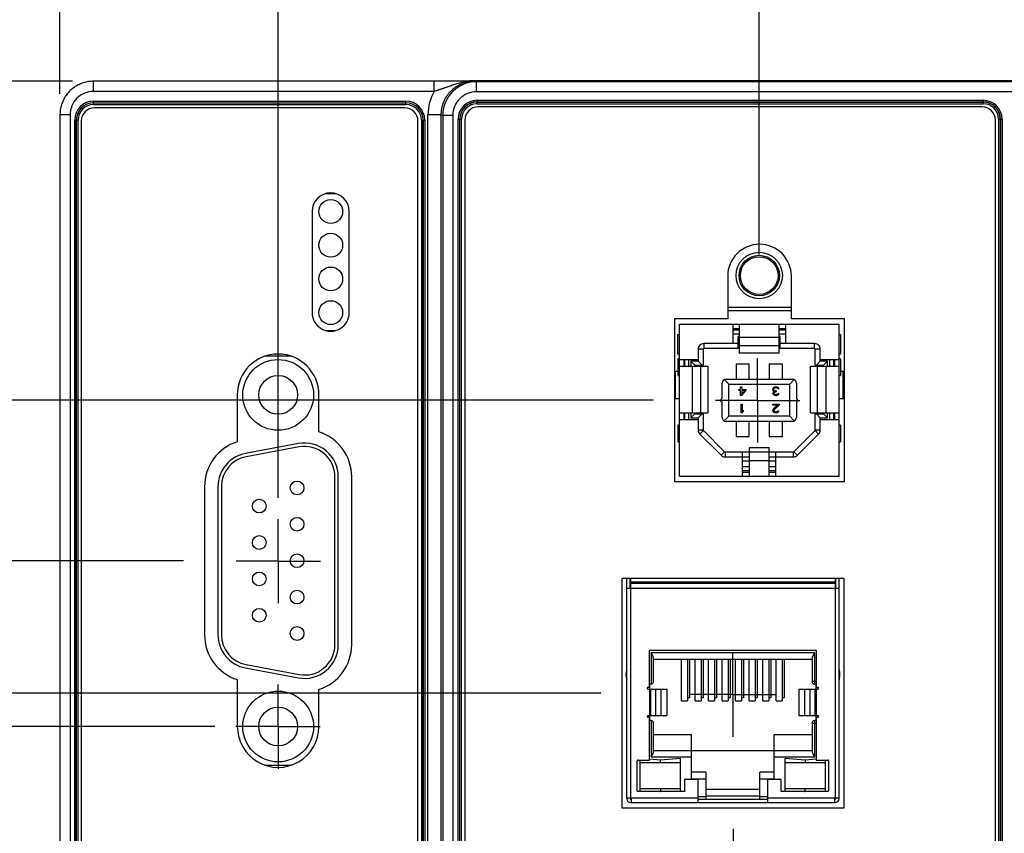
# Model space of a CAD drawing. Header units: inches. Extents: x 0 to 34, y 0 to 22.
# Tile 22 of 124: x 6.2 to 9.2, y 15.1 to 17.5. Entities that reach past the tile are written whole.
import ezdxf

# ---------------------------------------------------------------- set-up
doc = ezdxf.new("R2010")
doc.units = ezdxf.units.IN
doc.header["$LTSCALE"] = 1.87
doc.header["$MEASUREMENT"] = 0
doc.linetypes.add('CENTER', pattern=[0.6, 0.375, -0.075, 0.075, -0.075])
doc.layers.get('0').update_dxf_attribs({"linetype": 'CONTINUOUS'})
doc.layers.add('02___PRT_ALL_AXES', color=7, linetype='CONTINUOUS')
doc.layers.add('DIMENSIONS', color=7, linetype='CONTINUOUS')
doc.styles.get("Standard").update_dxf_attribs({"font": 'txt', "width": 0.8})
doc.dimstyles.new('DIMSTYLE_1', dxfattribs={"dimtxt": 0.125, "dimasz": 0.18, "dimexe": 0.125, "dimexo": 0.0625, "dimgap": 0.09, "dimtad": 0, "dimtih": 1, "dimtoh": 1, "dimzin": 4, "dimdsep": 46, "dimtxsty": 'STANDARD', "dimblk": '_FILLED', "dimblk1": '_FILLED', "dimblk2": '_FILLED', "dimcen": 0.09, "dimadec": 0, "dimazin": 0, "dimtp": 0.01, "dimtm": 0.01, "dimtfac": 1, "dimtofl": 0, "dimtmove": 0, "dimatfit": 3, "dimldrblk": '_FILLED', "dimfxl": 1, "dimtolj": 1, "dimtzin": 4, "dimarcsym": 0})

# ---------------------------------------------------------------- blocks, each defined once
blk = doc.blocks.new('*D15')
at = {"layer": 'DIMENSIONS', "color": 2, "linetype": 'CONTINUOUS'}
blk.add_line((6.7275, 15.9381), (5.6732, 15.9381), dxfattribs=at)
at = {"layer": 'DIMENSIONS', "color": 2, "linetype": 'CONTINUOUS', "insert": (5.6107, 16.0006), "char_height": 0.125, "width": 1.125, "attachment_point": 3, "rotation": 0, "line_spacing_factor": 0.9}
blk.add_mtext('1.42{\\Ftxt.shx;\\W1.000000;\\H0.125000; }[36.1]', dxfattribs=at)
blk = doc.blocks.new('_FILLED')
at = {"color": 0, "linetype": 'BYBLOCK'}
blk.add_solid([(0, 0), (-1, 0.174), (-1, -0.174)], dxfattribs=at)
blk = doc.blocks.new('*D16')
at = {"layer": 'DIMENSIONS', "color": 2, "linetype": 'CONTINUOUS'}
blk.add_line((6.3982, 17.3607), (5.6732, 17.3607), dxfattribs=at)
at = {"layer": 'DIMENSIONS', "color": 2, "linetype": 'CONTINUOUS', "insert": (5.6107, 17.4232), "char_height": 0.125, "width": 0.725, "attachment_point": 3, "rotation": 0, "line_spacing_factor": 0.9}
blk.add_mtext('.00{\\Ftxt.shx;\\W1.000000;\\H0.125000; }[0]', dxfattribs=at)
blk = doc.blocks.new('*D17')
at = {"layer": 'DIMENSIONS', "color": 2, "linetype": 'CONTINUOUS'}
for p, q in [((5.9222, 14.9144), (5.6732, 14.9144)), ((6.0358, 14.7221), (5.9222, 14.9144)), ((6.7187, 14.7221), (6.0358, 14.7221))]:
    blk.add_line(p, q, dxfattribs=at)
at = {"layer": 'DIMENSIONS', "color": 2, "linetype": 'CONTINUOUS', "insert": (5.6107, 14.9769), "char_height": 0.125, "width": 0.925, "attachment_point": 3, "rotation": 0, "line_spacing_factor": 0.9}
blk.add_mtext('2.64{\\Ftxt.shx;\\W1.000000;\\H0.125000; }[67]', dxfattribs=at)
blk = doc.blocks.new('*D18')
at = {"layer": 'DIMENSIONS', "color": 2, "linetype": 'CONTINUOUS'}
for p, q in [((6.0701, 14.3351), (5.9587, 14.1443)), ((7.1103, 14.3351), (6.0701, 14.3351)), ((5.9587, 14.1443), (5.6732, 14.1443))]:
    blk.add_line(p, q, dxfattribs=at)
at = {"layer": 'DIMENSIONS', "color": 2, "linetype": 'CONTINUOUS', "insert": (5.6107, 14.2068), "char_height": 0.125, "width": 1.125, "attachment_point": 3, "rotation": 0, "line_spacing_factor": 0.9}
blk.add_mtext('3.03{\\Ftxt.shx;\\W1.000000;\\H0.125000; }[76.9]', dxfattribs=at)
blk = doc.blocks.new('*D19')
at = {"layer": 'DIMENSIONS', "color": 2, "linetype": 'CONTINUOUS'}
blk.add_line((7.6686, 14.6646), (5.6732, 14.6646), dxfattribs=at)
at = {"layer": 'DIMENSIONS', "color": 2, "linetype": 'CONTINUOUS', "insert": (5.6107, 14.7271), "char_height": 0.125, "width": 1.125, "attachment_point": 3, "rotation": 0, "line_spacing_factor": 0.9}
blk.add_mtext('2.70{\\Ftxt.shx;\\W1.000000;\\H0.125000; }[68.5]', dxfattribs=at)
blk = doc.blocks.new('*D20')
at = {"layer": 'DIMENSIONS', "color": 2, "linetype": 'CONTINUOUS'}
for p, q in [((6.0245, 14.5813), (5.9364, 14.3828)), ((7.9652, 14.5813), (6.0245, 14.5813)), ((5.9364, 14.3828), (5.6732, 14.3828))]:
    blk.add_line(p, q, dxfattribs=at)
at = {"layer": 'DIMENSIONS', "color": 2, "linetype": 'CONTINUOUS', "insert": (5.6107, 14.4453), "char_height": 0.125, "width": 1.125, "attachment_point": 3, "rotation": 0, "line_spacing_factor": 0.9}
blk.add_mtext('2.78{\\Ftxt.shx;\\W1.000000;\\H0.125000; }[70.6]', dxfattribs=at)
blk = doc.blocks.new('*D21')
at = {"layer": 'DIMENSIONS', "color": 2, "linetype": 'CONTINUOUS'}
blk.add_line((7.9654, 15.5453), (5.6732, 15.5453), dxfattribs=at)
at = {"layer": 'DIMENSIONS', "color": 2, "linetype": 'CONTINUOUS', "insert": (5.6107, 15.6078), "char_height": 0.125, "width": 1.125, "attachment_point": 3, "rotation": 0, "line_spacing_factor": 0.9}
blk.add_mtext('1.82{\\Ftxt.shx;\\W1.000000;\\H0.125000; }[46.1]', dxfattribs=at)
blk = doc.blocks.new('*D22')
at = {"layer": 'DIMENSIONS', "color": 2, "linetype": 'CONTINUOUS'}
blk.add_line((8.1216, 16.4142), (5.6732, 16.4142), dxfattribs=at)
at = {"layer": 'DIMENSIONS', "color": 2, "linetype": 'CONTINUOUS', "insert": (5.6107, 16.4767), "char_height": 0.125, "width": 0.825, "attachment_point": 3, "rotation": 0, "line_spacing_factor": 0.9}
blk.add_mtext('.95{\\Ftxt.shx;\\W1.000000;\\H0.125000; }[24]', dxfattribs=at)
blk = doc.blocks.new('*D23')
at = {"layer": 'DIMENSIONS', "color": 2, "linetype": 'CONTINUOUS'}
blk.add_line((6.3982, 13.8936), (5.6732, 13.8936), dxfattribs=at)
at = {"layer": 'DIMENSIONS', "color": 2, "linetype": 'CONTINUOUS', "insert": (5.6107, 13.9561), "char_height": 0.125, "width": 1.125, "attachment_point": 3, "rotation": 0, "line_spacing_factor": 0.9}
blk.add_mtext('3.47{\\Ftxt.shx;\\W1.000000;\\H0.125000; }[88.1]', dxfattribs=at)
blk = doc.blocks.new('*D25')
at = {"layer": 'DIMENSIONS', "color": 2, "linetype": 'CONTINUOUS'}
blk.add_line((6.3607, 17.3232), (6.3607, 18.0491), dxfattribs=at)
at = {"layer": 'DIMENSIONS', "color": 2, "linetype": 'CONTINUOUS', "insert": (6.2982, 18.1116), "char_height": 0.125, "width": 0.725, "attachment_point": 1, "rotation": 90, "line_spacing_factor": 0.9}
blk.add_mtext('.00{\\Ftxt.shx;\\W1.000000;\\H0.125000; }[0]', dxfattribs=at)
blk = doc.blocks.new('*D26')
at = {"layer": 'DIMENSIONS', "color": 2, "linetype": 'CONTINUOUS'}
blk.add_line((8.4357, 16.8467), (8.4357, 18.0491), dxfattribs=at)
at = {"layer": 'DIMENSIONS', "color": 2, "linetype": 'CONTINUOUS', "insert": (8.3732, 18.1116), "char_height": 0.125, "width": 1.125, "attachment_point": 1, "rotation": 90, "line_spacing_factor": 0.9}
blk.add_mtext('2.08{\\Ftxt.shx;\\W1.000000;\\H0.125000; }[52.7]', dxfattribs=at)
blk = doc.blocks.new('*D27')
at = {"layer": 'DIMENSIONS', "color": 2, "linetype": 'CONTINUOUS'}
blk.add_line((10.3088, 15.5751), (10.3088, 18.0491), dxfattribs=at)
at = {"layer": 'DIMENSIONS', "color": 2, "linetype": 'CONTINUOUS', "insert": (10.2463, 18.1116), "char_height": 0.125, "width": 1.225, "attachment_point": 1, "rotation": 90, "line_spacing_factor": 0.9}
blk.add_mtext('3.95{\\Ftxt.shx;\\W1.000000;\\H0.125000; }[100.3]', dxfattribs=at)
blk = doc.blocks.new('*D28')
at = {"layer": 'DIMENSIONS', "color": 2, "linetype": 'CONTINUOUS'}
blk.add_line((12.1688, 15.5751), (12.1688, 18.0491), dxfattribs=at)
at = {"layer": 'DIMENSIONS', "color": 2, "linetype": 'CONTINUOUS', "insert": (12.1063, 18.1116), "char_height": 0.125, "width": 1.225, "attachment_point": 1, "rotation": 90, "line_spacing_factor": 0.9}
blk.add_mtext('5.81{\\Ftxt.shx;\\W1.000000;\\H0.125000; }[147.5]', dxfattribs=at)
blk = doc.blocks.new('*D29')
at = {"layer": 'DIMENSIONS', "color": 2, "linetype": 'CONTINUOUS'}
blk.add_line((15.8888, 15.5751), (15.8888, 18.0491), dxfattribs=at)
at = {"layer": 'DIMENSIONS', "color": 2, "linetype": 'CONTINUOUS', "insert": (15.8263, 18.1116), "char_height": 0.125, "width": 1.025, "attachment_point": 1, "rotation": 90, "line_spacing_factor": 0.9}
blk.add_mtext('9.53{\\Ftxt.shx;\\W1.000000;\\H0.125000; }[242]', dxfattribs=at)
blk = doc.blocks.new('*D33')
at = {"layer": 'DIMENSIONS', "color": 2, "linetype": 'CONTINUOUS'}
blk.add_line((8.3579, 15.1428), (8.3579, 13.2051), dxfattribs=at)
at = {"layer": 'DIMENSIONS', "color": 2, "linetype": 'CONTINUOUS', "insert": (8.2954, 13.1426), "char_height": 0.125, "width": 1.125, "attachment_point": 3, "rotation": 90, "line_spacing_factor": 0.9}
blk.add_mtext('2.00{\\Ftxt.shx;\\W1.000000;\\H0.125000; }[50.7]', dxfattribs=at)
blk = doc.blocks.new('*D34')
at = {"layer": 'DIMENSIONS', "color": 2, "linetype": 'CONTINUOUS'}
blk.add_line((7.0087, 16.1242), (7.0087, 18.0491), dxfattribs=at)
at = {"layer": 'DIMENSIONS', "color": 2, "linetype": 'CONTINUOUS', "insert": (6.9462, 18.1116), "char_height": 0.125, "width": 1.025, "attachment_point": 1, "rotation": 90, "line_spacing_factor": 0.9}
blk.add_mtext('.65{\\Ftxt.shx;\\W1.000000;\\H0.125000; }[16.5]', dxfattribs=at)
blk = doc.blocks.new('*D35')
at = {"layer": 'DIMENSIONS', "color": 2, "linetype": 'CONTINUOUS'}
for p, q in [((6.0685, 15.4461), (5.9539, 15.2616)), ((6.8206, 15.4461), (6.0685, 15.4461)), ((5.9539, 15.2616), (5.6732, 15.2616))]:
    blk.add_line(p, q, dxfattribs=at)
at = {"layer": 'DIMENSIONS', "color": 2, "linetype": 'CONTINUOUS', "insert": (5.6107, 15.3241), "char_height": 0.125, "width": 1.125, "attachment_point": 3, "rotation": 0, "line_spacing_factor": 0.9}
blk.add_mtext('1.91{\\Ftxt.shx;\\W1.000000;\\H0.125000; }[48.6]', dxfattribs=at)

msp = doc.modelspace()

# ---------------------------------------------------------------- linework, layer by layer
at = {"color": 7, "linetype": 'CONTINUOUS'}
for p, q in [((6.4607, 17.3307), (6.4607, 17.3607)), ((7.4745, 17.3607), (6.4607, 17.3607)), ((7.4712, 17.3307), (7.4712, 17.3607)), ((7.4818, 17.3607), (7.4745, 17.3607)), ((7.4894, 17.3607), (7.4818, 17.3607)), ((7.4972, 17.3608), (7.4894, 17.3607)), ((7.5051, 17.3608), (7.4972, 17.3608)), ((7.5127, 17.3609), (7.5051, 17.3608)), ((7.5196, 17.3609), (7.5127, 17.3609)), ((7.5258, 17.361), (7.5196, 17.3609)), ((7.5341, 17.3611), (7.5258, 17.361)), ((7.5431, 17.3612), (7.5341, 17.3611)), ((7.5504, 17.3613), (7.5431, 17.3612)), ((7.5584, 17.3614), (7.5504, 17.3613)), ((7.5762, 17.3616), (7.5584, 17.3614)), ((7.5767, 17.3616), (7.5762, 17.3616)), ((7.5774, 17.3616), (7.5767, 17.3616)), ((7.5767, 17.3616), (7.5859, 17.3615)), ((17.0008, 17.3616), (7.5774, 17.3616)), ((7.5859, 17.3615), (7.5922, 17.3615)), ((7.5922, 17.3615), (7.5966, 17.3593)), ((7.5966, 17.3293), (7.5966, 17.3593)), ((9.1888, 17.3593), (7.5966, 17.3593)), ((7.4712, 17.3307), (6.4607, 17.3307)), ((9.1888, 17.3293), (7.5966, 17.3293)), ((6.4605, 17.2914), (6.4605, 17.3016)), ((6.4605, 17.3016), (7.3873, 17.3016)), ((6.4605, 17.2967), (7.3873, 17.2967)), ((6.4605, 17.2963), (7.3873, 17.2963)), ((7.3873, 17.2914), (7.3873, 17.3016)), ((7.5984, 17.294), (7.5984, 17.3041)), ((7.5984, 17.3041), (9.1002, 17.3041)), ((7.5984, 17.2992), (9.1002, 17.2992)), ((7.5984, 17.2989), (9.1002, 17.2989)), ((9.1002, 17.294), (9.1002, 17.3041)), ((6.4605, 17.2914), (7.3873, 17.2914)), ((7.3837, 17.2817), (6.4633, 17.2818)), ((7.5984, 17.294), (9.1002, 17.294)), ((9.097, 17.2843), (7.6016, 17.2843)), ((6.3607, 17.2607), (6.3607, 13.9936)), ((6.3907, 17.2607), (6.3607, 17.2607)), ((6.3907, 17.2607), (6.3907, 13.9936)), ((6.4045, 14.0087), (6.4045, 17.2456)), ((6.4045, 17.2456), (6.4147, 17.2456)), ((6.4094, 14.0087), (6.4094, 17.2456)), ((6.4097, 14.0087), (6.4097, 17.2456)), ((6.4147, 14.0087), (6.4147, 17.2456)), ((6.4239, 17.2424), (6.4239, 14.0119)), ((7.4231, 14.0119), (7.4231, 17.2424)), ((7.4331, 17.2456), (7.4331, 14.0087)), ((7.4331, 17.2456), (7.4433, 17.2456)), ((7.438, 17.2456), (7.438, 14.0087)), ((7.4384, 17.2456), (7.4384, 14.0087)), ((7.4433, 17.2456), (7.4433, 14.0087)), ((7.4528, 13.9928), (7.4528, 17.2615)), ((7.4922, 17.2615), (7.4528, 17.2615)), ((7.4922, 13.9928), (7.4922, 17.2615)), ((7.4922, 17.2615), (7.4966, 17.2593)), ((7.4966, 17.2593), (7.4966, 13.995)), ((7.5266, 17.2593), (7.4966, 17.2593)), ((7.5266, 17.2593), (7.5266, 13.995)), ((7.5424, 14.0062), (7.5424, 17.2481)), ((7.5424, 17.2481), (7.5526, 17.2481)), ((7.5473, 14.0062), (7.5473, 17.2481)), ((7.5476, 14.0062), (7.5476, 17.2481)), ((7.5526, 14.0062), (7.5526, 17.2481)), ((7.5622, 17.245), (7.5622, 14.0094)), ((9.1364, 14.0094), (9.1364, 17.245)), ((9.146, 17.2481), (9.146, 14.0062)), ((9.146, 17.2481), (9.1562, 17.2481)), ((9.1509, 17.2481), (9.1509, 14.0062)), ((9.1513, 17.2481), (9.1513, 14.0062)), ((9.1562, 17.2481), (9.1562, 14.0062)), ((7.1808, 17.0267), (7.1477, 17.0267)), ((7.1091, 16.9742), (7.1091, 16.6742)), ((7.2194, 16.6742), (7.2194, 16.9742)), ((8.3421, 16.7823), (8.3421, 16.6555)), ((8.5311, 16.6555), (8.5311, 16.7823)), ((8.5311, 16.6891), (8.3421, 16.6891)), ((8.1841, 16.6555), (8.1841, 16.1728)), ((8.3421, 16.6555), (8.1841, 16.6555)), ((8.5311, 16.6791), (8.3421, 16.6791)), ((8.6892, 16.6555), (8.5311, 16.6555)), ((8.6892, 16.1728), (8.6892, 16.6555)), ((8.199, 16.1886), (8.199, 16.6397)), ((8.199, 16.6397), (8.6724, 16.6397)), ((8.357, 16.6397), (8.357, 16.5823)), ((8.357, 16.6271), (8.3766, 16.6271)), ((8.3766, 16.6397), (8.3766, 16.5543)), ((8.4948, 16.5543), (8.4948, 16.6397)), ((8.4948, 16.6271), (8.5144, 16.6271)), ((8.5144, 16.5823), (8.5144, 16.6397)), ((8.6724, 16.1886), (8.6724, 16.6397)), ((7.1477, 16.6216), (7.1808, 16.6216)), ((8.1944, 16.5508), (8.1944, 16.6094)), ((8.1944, 16.6094), (8.199, 16.6094)), ((8.357, 16.6232), (8.3766, 16.6232)), ((8.357, 16.6114), (8.3766, 16.6114)), ((8.3733, 16.5673), (8.3733, 16.6035)), ((8.3766, 16.6035), (8.3733, 16.6035)), ((8.3766, 16.6011), (8.4948, 16.6011)), ((8.4948, 16.6232), (8.5144, 16.6232)), ((8.4948, 16.6114), (8.5144, 16.6114)), ((8.4981, 16.6035), (8.4948, 16.6035)), ((8.4981, 16.5673), (8.4981, 16.6035)), ((8.6724, 16.6094), (8.677, 16.6094)), ((8.677, 16.6094), (8.677, 16.5508)), ((8.2544, 16.5653), (8.2544, 16.5297)), ((8.2694, 16.5653), (8.2544, 16.5653)), ((8.2694, 16.5653), (8.2694, 16.5179)), ((8.2714, 16.5823), (8.2714, 16.5673)), ((8.3733, 16.5823), (8.2714, 16.5823)), ((8.3733, 16.5673), (8.2714, 16.5673)), ((8.3766, 16.5917), (8.3733, 16.5917)), ((8.4948, 16.576), (8.3766, 16.576)), ((8.4981, 16.5917), (8.4948, 16.5917)), ((8.6, 16.5823), (8.4981, 16.5823)), ((8.6, 16.5673), (8.4981, 16.5673)), ((8.6, 16.5673), (8.6, 16.5823)), ((8.602, 16.5179), (8.602, 16.5653)), ((8.617, 16.5653), (8.602, 16.5653)), ((8.617, 16.5297), (8.617, 16.5653)), ((7.0477, 16.5446), (6.9688, 16.5446)), ((8.199, 16.5508), (8.1944, 16.5508)), ((8.1944, 16.5372), (8.1944, 16.488)), ((8.199, 16.5372), (8.1944, 16.5372)), ((8.4948, 16.5543), (8.3766, 16.5543)), ((8.677, 16.5508), (8.6724, 16.5508)), ((8.677, 16.5372), (8.6724, 16.5372)), ((8.677, 16.5372), (8.677, 16.488)), ((8.2544, 16.5342), (8.199, 16.5342)), ((8.2831, 16.5145), (8.199, 16.5145)), ((8.2115, 16.5342), (8.2115, 16.5145)), ((8.2152, 16.5145), (8.2152, 16.5342)), ((8.227, 16.5145), (8.227, 16.5342)), ((8.2331, 16.5297), (8.2331, 16.5145)), ((8.2331, 16.5297), (8.245, 16.5179)), ((8.2544, 16.5297), (8.2331, 16.5297)), ((8.2377, 16.3767), (8.2377, 16.5145)), ((8.245, 16.5179), (8.245, 16.5145)), ((8.245, 16.5179), (8.2694, 16.5179)), ((8.2544, 16.5297), (8.2662, 16.5179)), ((8.2629, 16.3767), (8.2629, 16.5145)), ((8.2831, 16.5145), (8.2831, 16.3767)), ((8.3668, 16.5218), (8.3668, 16.4767)), ((8.3668, 16.5218), (8.4062, 16.5218)), ((8.4062, 16.4767), (8.4062, 16.5218)), ((8.4652, 16.5218), (8.4652, 16.4767)), ((8.4652, 16.5218), (8.5046, 16.5218)), ((8.5046, 16.4767), (8.5046, 16.5218)), ((8.5883, 16.3767), (8.5883, 16.5145)), ((8.6724, 16.5145), (8.5883, 16.5145)), ((8.602, 16.5179), (8.6264, 16.5179)), ((8.617, 16.5297), (8.6052, 16.5179)), ((8.6085, 16.3767), (8.6085, 16.5145)), ((8.6724, 16.5342), (8.617, 16.5342)), ((8.6383, 16.5297), (8.617, 16.5297)), ((8.6383, 16.5297), (8.6264, 16.5179)), ((8.6264, 16.5145), (8.6264, 16.5179)), ((8.6337, 16.5145), (8.6337, 16.3767)), ((8.6383, 16.5145), (8.6383, 16.5297)), ((8.6444, 16.5342), (8.6444, 16.5145)), ((8.6562, 16.5342), (8.6562, 16.5145)), ((8.6599, 16.5145), (8.6599, 16.5342)), ((8.1944, 16.4996), (8.1841, 16.4996)), ((8.1873, 16.4193), (8.1873, 16.4996)), ((8.1944, 16.488), (8.199, 16.488)), ((8.6724, 16.488), (8.677, 16.488)), ((8.6892, 16.4996), (8.677, 16.4996)), ((8.6841, 16.4996), (8.6841, 16.4193)), ((8.3255, 16.42), (8.3255, 16.4649)), ((8.3316, 16.4753), (8.3451, 16.4618)), ((8.3373, 16.4767), (8.5341, 16.4767)), ((8.3451, 16.3665), (8.3451, 16.4618)), ((8.3451, 16.4618), (8.5263, 16.4618)), ((8.3806, 16.446), (8.3806, 16.4535)), ((8.3806, 16.4535), (8.3837, 16.4535)), ((8.3837, 16.4535), (8.3837, 16.446)), ((8.4764, 16.4492), (8.4759, 16.4476)), ((8.4774, 16.4508), (8.4764, 16.4492)), ((8.479, 16.4519), (8.4774, 16.4508)), ((8.4785, 16.4476), (8.479, 16.4487)), ((8.4811, 16.453), (8.479, 16.4519)), ((8.479, 16.4487), (8.4801, 16.4498)), ((8.4801, 16.4498), (8.4811, 16.4503)), ((8.4832, 16.4535), (8.4811, 16.453)), ((8.4811, 16.4503), (8.4837, 16.4508)), ((8.4832, 16.4535), (8.4874, 16.4535)), ((8.4869, 16.4508), (8.4837, 16.4508)), ((8.4869, 16.4508), (8.4895, 16.4503)), ((8.4895, 16.453), (8.4874, 16.4535)), ((8.4916, 16.4519), (8.4895, 16.453)), ((8.4895, 16.4503), (8.4906, 16.4498)), ((8.4906, 16.4498), (8.4916, 16.4487)), ((8.4932, 16.4508), (8.4916, 16.4519)), ((8.4916, 16.4487), (8.4921, 16.4476)), ((8.4942, 16.4492), (8.4932, 16.4508)), ((8.4948, 16.4476), (8.4942, 16.4492)), ((8.5263, 16.4618), (8.5398, 16.4753)), ((8.5263, 16.3665), (8.5263, 16.4618)), ((8.5459, 16.4649), (8.5459, 16.42)), ((6.8871, 16.4302), (6.8871, 16.2912)), ((7.1293, 16.3204), (7.1293, 16.4302)), ((8.1841, 16.4193), (8.199, 16.4193)), ((8.3219, 16.4164), (8.3255, 16.42)), ((8.3753, 16.4428), (8.3753, 16.446)), ((8.3753, 16.446), (8.3806, 16.446)), ((8.3806, 16.4428), (8.3753, 16.4428)), ((8.3806, 16.4283), (8.3806, 16.4428)), ((8.3837, 16.4283), (8.3806, 16.4283)), ((8.3837, 16.446), (8.3963, 16.446)), ((8.3837, 16.4428), (8.3837, 16.4326)), ((8.3837, 16.4283), (8.3963, 16.4428)), ((8.3927, 16.4428), (8.3837, 16.4326)), ((8.3927, 16.4428), (8.3837, 16.4428)), ((8.3963, 16.446), (8.3963, 16.4428)), ((8.4759, 16.4455), (8.4759, 16.4476)), ((8.4759, 16.4455), (8.4764, 16.4433)), ((8.4764, 16.4433), (8.4774, 16.4417)), ((8.4769, 16.4374), (8.4764, 16.4353)), ((8.4764, 16.4342), (8.4764, 16.4353)), ((8.4764, 16.4342), (8.4769, 16.4321)), ((8.478, 16.439), (8.4769, 16.4374)), ((8.4769, 16.4321), (8.479, 16.4299)), ((8.4774, 16.4417), (8.4801, 16.4406)), ((8.4801, 16.4406), (8.478, 16.439)), ((8.4785, 16.4476), (8.4785, 16.4455)), ((8.4795, 16.4433), (8.4785, 16.4455)), ((8.479, 16.4353), (8.4801, 16.4374)), ((8.479, 16.4353), (8.479, 16.4342)), ((8.4801, 16.4326), (8.479, 16.4342)), ((8.479, 16.4299), (8.4811, 16.4289)), ((8.4811, 16.4423), (8.4795, 16.4433)), ((8.4801, 16.4374), (8.4811, 16.4385)), ((8.4816, 16.4315), (8.4801, 16.4326)), ((8.4843, 16.4417), (8.4811, 16.4423)), ((8.4811, 16.4385), (8.4843, 16.4396)), ((8.4811, 16.4289), (8.4848, 16.4283)), ((8.4843, 16.431), (8.4816, 16.4315)), ((8.4843, 16.4417), (8.4864, 16.4417)), ((8.4864, 16.4396), (8.4843, 16.4396)), ((8.4843, 16.431), (8.4864, 16.431)), ((8.4858, 16.4283), (8.4848, 16.4283)), ((8.4858, 16.4283), (8.4895, 16.4289)), ((8.4864, 16.4417), (8.4864, 16.4396)), ((8.489, 16.4315), (8.4864, 16.431)), ((8.4906, 16.4326), (8.489, 16.4315)), ((8.4895, 16.4289), (8.4916, 16.4299)), ((8.4916, 16.4342), (8.4906, 16.4326)), ((8.4916, 16.4342), (8.4942, 16.4342)), ((8.4916, 16.4299), (8.4937, 16.4321)), ((8.4948, 16.4476), (8.4921, 16.4476)), ((8.4937, 16.4321), (8.4942, 16.4342)), ((8.5495, 16.4164), (8.5459, 16.42)), ((8.6724, 16.4193), (8.6892, 16.4193)), ((8.3219, 16.4119), (8.3255, 16.4083)), ((8.3255, 16.3634), (8.3255, 16.4083)), ((8.3822, 16.3771), (8.3822, 16.4023)), ((8.3822, 16.4023), (8.3853, 16.4023)), ((8.3853, 16.4023), (8.3853, 16.3814)), ((8.4759, 16.3997), (8.4759, 16.4023)), ((8.4759, 16.4023), (8.4948, 16.4023)), ((8.4906, 16.3997), (8.4759, 16.3997)), ((8.4906, 16.3997), (8.4774, 16.3879)), ((8.4801, 16.3862), (8.4948, 16.3997)), ((8.4948, 16.4023), (8.4948, 16.3997)), ((8.5495, 16.4119), (8.5459, 16.4083)), ((8.5459, 16.4083), (8.5459, 16.3634)), ((8.199, 16.3767), (8.2831, 16.3767)), ((8.2115, 16.3767), (8.2115, 16.3571)), ((8.2152, 16.3571), (8.2152, 16.3767)), ((8.227, 16.3571), (8.227, 16.3767)), ((8.2331, 16.3767), (8.2331, 16.3616)), ((8.2331, 16.3616), (8.245, 16.3734)), ((8.2331, 16.3616), (8.2544, 16.3616)), ((8.245, 16.3767), (8.245, 16.3734)), ((8.245, 16.3734), (8.2694, 16.3734)), ((8.2544, 16.3616), (8.2662, 16.3734)), ((8.2544, 16.3616), (8.2544, 16.326)), ((8.2694, 16.3734), (8.2694, 16.326)), ((8.3451, 16.3665), (8.3316, 16.353)), ((8.5263, 16.3665), (8.3451, 16.3665)), ((8.3853, 16.3771), (8.3822, 16.3771)), ((8.3885, 16.3852), (8.3853, 16.3814)), ((8.3853, 16.3771), (8.3885, 16.3809)), ((8.3885, 16.3852), (8.3885, 16.3809)), ((8.4764, 16.3862), (8.4759, 16.3841)), ((8.4759, 16.383), (8.4759, 16.3841)), ((8.4759, 16.383), (8.4764, 16.3809)), ((8.4774, 16.3879), (8.4764, 16.3862)), ((8.4764, 16.3809), (8.4785, 16.3787)), ((8.4785, 16.3787), (8.4806, 16.3777)), ((8.479, 16.3841), (8.4801, 16.3862)), ((8.479, 16.3841), (8.479, 16.383)), ((8.4801, 16.3814), (8.479, 16.383)), ((8.4816, 16.3804), (8.4801, 16.3814)), ((8.4806, 16.3777), (8.4837, 16.3771)), ((8.4843, 16.3798), (8.4816, 16.3804)), ((8.4858, 16.3771), (8.4837, 16.3771)), ((8.4843, 16.3798), (8.4864, 16.3798)), ((8.4858, 16.3771), (8.4895, 16.3777)), ((8.489, 16.3804), (8.4864, 16.3798)), ((8.4906, 16.3814), (8.489, 16.3804)), ((8.4895, 16.3777), (8.4916, 16.3787)), ((8.4916, 16.383), (8.4906, 16.3814)), ((8.4916, 16.383), (8.4942, 16.383)), ((8.4916, 16.3787), (8.4937, 16.3809)), ((8.4937, 16.3809), (8.4942, 16.383)), ((8.5398, 16.353), (8.5263, 16.3665)), ((8.5883, 16.3767), (8.6724, 16.3767)), ((8.602, 16.326), (8.602, 16.3734)), ((8.602, 16.3734), (8.6264, 16.3734)), ((8.617, 16.3616), (8.6052, 16.3734)), ((8.617, 16.326), (8.617, 16.3616)), ((8.617, 16.3616), (8.6383, 16.3616)), ((8.6264, 16.3734), (8.6264, 16.3767)), ((8.6383, 16.3616), (8.6264, 16.3734)), ((8.6383, 16.3616), (8.6383, 16.3767)), ((8.6444, 16.3767), (8.6444, 16.3571)), ((8.6562, 16.3767), (8.6562, 16.3571)), ((8.6599, 16.3571), (8.6599, 16.3767)), ((8.1944, 16.3403), (8.1944, 16.2911)), ((8.199, 16.3403), (8.1944, 16.3403)), ((8.199, 16.3571), (8.2544, 16.3571)), ((8.5341, 16.3515), (8.3373, 16.3515)), ((8.3668, 16.3515), (8.3668, 16.3065)), ((8.4062, 16.3065), (8.4062, 16.3515)), ((8.4652, 16.3515), (8.4652, 16.3065)), ((8.5046, 16.3065), (8.5046, 16.3515)), ((8.617, 16.3571), (8.6724, 16.3571)), ((8.677, 16.3403), (8.6724, 16.3403)), ((8.677, 16.3403), (8.677, 16.2911)), ((8.2544, 16.326), (8.2694, 16.326)), ((8.27, 16.3246), (8.2594, 16.314)), ((8.2594, 16.314), (8.3224, 16.251)), ((8.27, 16.3246), (8.3329, 16.2616)), ((8.3668, 16.3065), (8.4062, 16.3065)), ((8.4652, 16.3065), (8.5046, 16.3065)), ((8.5385, 16.2616), (8.6014, 16.3246)), ((8.549, 16.251), (8.612, 16.314)), ((8.612, 16.314), (8.6014, 16.3246)), ((8.602, 16.326), (8.617, 16.326)), ((7.0684, 16.2856), (6.9114, 16.2564)), ((7.0703, 16.2758), (6.9133, 16.2466)), ((8.1944, 16.2911), (8.199, 16.2911)), ((8.4062, 16.274), (8.4062, 16.1886)), ((8.4062, 16.274), (8.4652, 16.274)), ((8.4652, 16.1886), (8.4652, 16.274)), ((8.6724, 16.2911), (8.677, 16.2911)), ((8.3224, 16.251), (8.3329, 16.2616)), ((8.3344, 16.261), (8.3344, 16.246)), ((8.3344, 16.261), (8.4062, 16.261)), ((8.3344, 16.246), (8.4062, 16.246)), ((8.3865, 16.1886), (8.3865, 16.261)), ((8.4652, 16.2597), (8.4062, 16.2597)), ((8.4652, 16.261), (8.537, 16.261)), ((8.4652, 16.246), (8.537, 16.246)), ((8.4849, 16.1886), (8.4849, 16.261)), ((8.537, 16.246), (8.537, 16.261)), ((8.5385, 16.2616), (8.549, 16.251)), ((8.3865, 16.2342), (8.4062, 16.2342)), ((8.4062, 16.2169), (8.3865, 16.2169)), ((8.4652, 16.2346), (8.4062, 16.2346)), ((8.4652, 16.2342), (8.4849, 16.2342)), ((8.4849, 16.2169), (8.4652, 16.2169)), ((7.1767, 15.689), (7.1767, 16.1873)), ((7.1867, 15.689), (7.1867, 16.1873)), ((7.2264, 15.6889), (7.2264, 16.1873)), ((8.199, 16.1886), (8.6724, 16.1886)), ((8.4062, 16.2051), (8.3865, 16.2051)), ((8.3865, 16.2012), (8.4062, 16.2012)), ((8.4849, 16.2051), (8.4652, 16.2051)), ((8.4652, 16.2012), (8.4849, 16.2012)), ((6.79, 16.1581), (6.79, 15.7182)), ((6.8297, 16.1581), (6.8297, 15.7182)), ((6.8397, 16.1581), (6.8397, 15.7182)), ((8.1841, 16.1728), (8.6892, 16.1728)), ((8.0279, 15.8853), (8.0279, 15.2053)), ((8.6879, 15.8853), (8.0279, 15.8853)), ((8.0425, 15.2321), (8.0425, 15.8853)), ((8.0524, 15.8565), (8.0524, 15.8853)), ((8.0543, 15.2341), (8.0543, 15.8853)), ((8.6606, 15.8742), (8.0543, 15.8742)), ((8.6606, 15.8703), (8.0543, 15.8703)), ((8.6606, 15.8853), (8.6606, 15.2341)), ((8.6626, 15.8565), (8.6626, 15.8853)), ((8.6724, 15.2321), (8.6724, 15.8853)), ((8.6879, 15.2053), (8.6879, 15.8853)), ((8.0425, 15.8565), (8.6724, 15.8565)), ((8.1106, 15.5622), (8.1106, 15.6731)), ((8.1106, 15.6731), (8.6043, 15.6731)), ((8.1146, 15.6652), (8.1146, 15.5723)), ((8.6004, 15.6652), (8.1146, 15.6652)), ((8.6004, 15.5723), (8.6004, 15.6652)), ((8.6043, 15.6731), (8.6043, 15.5622)), ((8.1224, 15.5801), (8.1224, 15.6494)), ((8.1224, 15.6455), (8.5925, 15.6455)), ((8.2051, 15.5226), (8.2051, 15.6455)), ((8.2228, 15.6455), (8.2228, 15.5226)), ((8.2287, 15.6455), (8.2287, 15.5313)), ((8.2453, 15.5226), (8.2453, 15.6455)), ((8.263, 15.6455), (8.263, 15.5226)), ((8.2689, 15.6455), (8.2689, 15.5313)), ((8.2854, 15.5226), (8.2854, 15.6455)), ((8.3031, 15.6455), (8.3031, 15.5226)), ((8.309, 15.6455), (8.309, 15.5313)), ((8.3256, 15.5226), (8.3256, 15.6455)), ((8.3433, 15.6455), (8.3433, 15.5226)), ((8.3492, 15.6455), (8.3492, 15.5313)), ((8.3657, 15.5226), (8.3657, 15.6455)), ((8.3835, 15.6455), (8.3835, 15.5226)), ((8.3894, 15.6455), (8.3894, 15.5313)), ((8.4059, 15.5226), (8.4059, 15.6455)), ((8.4236, 15.6455), (8.4236, 15.5226)), ((8.4295, 15.6455), (8.4295, 15.5313)), ((8.4461, 15.5226), (8.4461, 15.6455)), ((8.4638, 15.6455), (8.4638, 15.5226)), ((8.4697, 15.6455), (8.4697, 15.5313)), ((8.4862, 15.5226), (8.4862, 15.6455)), ((8.5039, 15.6455), (8.5039, 15.5226)), ((8.5098, 15.6455), (8.5098, 15.5313)), ((8.5925, 15.6494), (8.5925, 15.5801)), ((6.9114, 15.6199), (7.0684, 15.5906)), ((6.9133, 15.6297), (7.0703, 15.6005)), ((8.0424, 15.5867), (8.0424, 15.6138)), ((8.6726, 15.6138), (8.6726, 15.5867)), ((6.8871, 15.5851), (6.8871, 15.4461)), ((8.1106, 15.5723), (8.1146, 15.5723)), ((8.1114, 15.5573), (8.1114, 15.5723)), ((8.6043, 15.5801), (8.5925, 15.5801)), ((8.6004, 15.5723), (8.6035, 15.5723)), ((8.6035, 15.5723), (8.6043, 15.5731)), ((8.6035, 15.5723), (8.6035, 15.5573)), ((7.1293, 15.4461), (7.1293, 15.5559)), ((8.1035, 15.5612), (8.1035, 15.5584)), ((8.1106, 15.5622), (8.1056, 15.5622)), ((8.1056, 15.5573), (8.1616, 15.5573)), ((8.1105, 15.5573), (8.1105, 15.4786)), ((8.1108, 15.4786), (8.1108, 15.5573)), ((8.1134, 15.5573), (8.1134, 15.4786)), ((8.1289, 15.4786), (8.1289, 15.5573)), ((8.1437, 15.5573), (8.1437, 15.4786)), ((8.1443, 15.4786), (8.1443, 15.5573)), ((8.1616, 15.5573), (8.1616, 15.4786)), ((8.5533, 15.5573), (8.5533, 15.4786)), ((8.5533, 15.5573), (8.6094, 15.5573)), ((8.5707, 15.4786), (8.5707, 15.5573)), ((8.5713, 15.4786), (8.5713, 15.5573)), ((8.5861, 15.5573), (8.5861, 15.4786)), ((8.6015, 15.4786), (8.6015, 15.5573)), ((8.6042, 15.5573), (8.6042, 15.4786)), ((8.6043, 15.5622), (8.6094, 15.5622)), ((8.6045, 15.4786), (8.6045, 15.5573)), ((8.6114, 15.5584), (8.6114, 15.5612)), ((8.2051, 15.5226), (8.2228, 15.5226)), ((8.2287, 15.5313), (8.2228, 15.5313)), ((8.2453, 15.5226), (8.263, 15.5226)), ((8.2689, 15.5313), (8.263, 15.5313)), ((8.2854, 15.5226), (8.3031, 15.5226)), ((8.309, 15.5313), (8.3031, 15.5313)), ((8.3256, 15.5226), (8.3433, 15.5226)), ((8.3492, 15.5313), (8.3433, 15.5313)), ((8.3657, 15.5226), (8.3835, 15.5226)), ((8.3894, 15.5313), (8.3835, 15.5313)), ((8.4059, 15.5226), (8.4236, 15.5226)), ((8.4295, 15.5313), (8.4236, 15.5313)), ((8.4461, 15.5226), (8.4638, 15.5226)), ((8.4697, 15.5313), (8.4638, 15.5313)), ((8.4862, 15.5226), (8.5039, 15.5226)), ((8.5098, 15.5313), (8.5039, 15.5313)), ((8.1035, 15.4775), (8.1035, 15.4747)), ((8.1056, 15.4786), (8.1616, 15.4786)), ((8.1106, 15.4736), (8.1056, 15.4736)), ((8.1106, 15.3467), (8.1106, 15.4736)), ((8.1146, 15.4636), (8.1106, 15.4636)), ((8.1114, 15.4636), (8.1114, 15.4786)), ((8.1146, 15.4636), (8.1146, 15.3557)), ((8.1224, 15.3715), (8.1224, 15.4557)), ((8.5533, 15.4786), (8.6094, 15.4786)), ((8.5925, 15.4557), (8.5925, 15.3715)), ((8.5925, 15.4557), (8.6043, 15.4557)), ((8.6004, 15.3557), (8.6004, 15.4636)), ((8.6035, 15.4636), (8.6004, 15.4636)), ((8.6035, 15.4786), (8.6035, 15.4636)), ((8.6035, 15.4636), (8.6043, 15.4628)), ((8.6043, 15.4736), (8.6043, 15.3467)), ((8.6043, 15.4736), (8.6094, 15.4736)), ((8.6114, 15.4747), (8.6114, 15.4775)), ((8.1224, 15.4227), (8.2344, 15.4227)), ((8.2344, 15.2912), (8.2344, 15.4227)), ((8.4805, 15.2912), (8.4805, 15.4227)), ((8.4805, 15.4227), (8.5925, 15.4227)), ((8.1224, 15.3754), (8.5925, 15.3754)), ((8.0736, 15.2557), (8.0736, 15.3447)), ((8.0756, 15.3467), (8.1106, 15.3467)), ((8.0827, 15.2538), (8.0827, 15.3467)), ((8.0827, 15.3396), (8.2024, 15.3396)), ((8.1425, 15.3465), (8.1106, 15.3491)), ((8.1146, 15.3557), (8.2344, 15.3557)), ((8.2024, 15.3514), (8.1425, 15.3465)), ((8.1425, 15.3396), (8.1425, 15.3465)), ((8.2024, 15.2538), (8.2024, 15.3514)), ((8.4805, 15.3557), (8.6004, 15.3557)), ((8.5126, 15.2538), (8.5126, 15.3514)), ((8.5724, 15.3465), (8.5126, 15.3514)), ((8.5126, 15.3396), (8.6323, 15.3396)), ((8.6043, 15.3491), (8.5724, 15.3465)), ((8.5724, 15.3465), (8.5724, 15.3396)), ((8.6043, 15.3467), (8.6394, 15.3467)), ((8.6323, 15.2538), (8.6323, 15.3467)), ((8.6413, 15.3447), (8.6413, 15.2557)), ((6.9687, 15.3316), (7.0478, 15.3316)), ((8.2778, 15.3109), (8.2344, 15.3109)), ((8.2778, 15.2301), (8.2778, 15.3109)), ((8.4372, 15.2301), (8.4372, 15.3109)), ((8.4805, 15.3109), (8.4372, 15.3109)), ((8.2142, 15.2892), (8.2142, 15.2538)), ((8.2541, 15.2892), (8.2142, 15.2892)), ((8.2344, 15.2912), (8.2778, 15.2912)), ((8.2541, 15.2203), (8.2541, 15.2892)), ((8.4372, 15.2912), (8.4805, 15.2912)), ((8.4608, 15.2203), (8.4608, 15.2892)), ((8.5008, 15.2892), (8.4608, 15.2892)), ((8.5008, 15.2538), (8.5008, 15.2892)), ((8.2142, 15.2538), (8.0756, 15.2538)), ((8.2024, 15.2609), (8.0827, 15.2609)), ((8.1406, 15.2538), (8.1425, 15.2539)), ((8.1425, 15.2609), (8.1425, 15.2539)), ((8.1425, 15.2539), (8.1444, 15.2538)), ((8.4372, 15.2597), (8.2778, 15.2597)), ((8.6394, 15.2538), (8.5008, 15.2538)), ((8.6323, 15.2609), (8.5126, 15.2609)), ((8.5705, 15.2538), (8.5724, 15.2539)), ((8.5724, 15.2539), (8.5724, 15.2609)), ((8.5724, 15.2539), (8.5743, 15.2538)), ((8.0425, 15.2341), (8.2541, 15.2341)), ((8.0524, 15.2321), (8.0524, 15.2341)), ((8.0563, 15.2301), (8.0543, 15.2301)), ((8.0563, 15.2203), (8.0563, 15.2341)), ((8.2778, 15.238), (8.2541, 15.238)), ((8.2541, 15.2301), (8.4608, 15.2301)), ((8.2778, 15.2405), (8.4372, 15.2405)), ((8.4608, 15.238), (8.4372, 15.238)), ((8.4608, 15.2341), (8.6724, 15.2341)), ((8.6587, 15.2341), (8.6587, 15.2203)), ((8.6587, 15.2301), (8.6606, 15.2301)), ((8.6626, 15.2321), (8.6626, 15.2341)), ((8.0279, 15.2053), (8.6879, 15.2053)), ((8.0543, 15.2203), (8.6606, 15.2203))]:
    msp.add_line(p, q, dxfattribs=at)
msp.add_lwpolyline([(6.4607, 17.3607), (6.4571, 17.3606), (6.4532, 17.3604), (6.4494, 17.3601), (6.4456, 17.3596), (6.4418, 17.3589), (6.4381, 17.3581), (6.4343, 17.3572), (6.4307, 17.3561), (6.427, 17.3549), (6.4234, 17.3535), (6.4199, 17.352), (6.4164, 17.3504), (6.413, 17.3486), (6.4096, 17.3467), (6.4064, 17.3447), (6.4032, 17.3425), (6.4001, 17.3403), (6.3971, 17.3379), (6.3942, 17.3354), (6.3913, 17.3328), (6.3886, 17.3301), (6.386, 17.3272), (6.3835, 17.3243), (6.3811, 17.3213), (6.3789, 17.3182), (6.3767, 17.315), (6.3747, 17.3118), (6.3728, 17.3084), (6.371, 17.305), (6.3694, 17.3015), (6.3679, 17.298), (6.3665, 17.2944), (6.3653, 17.2908), (6.3642, 17.2871), (6.3633, 17.2833), (6.3625, 17.2796), (6.3618, 17.2758), (6.3613, 17.272), (6.361, 17.2682), (6.3607, 17.2643), (6.3607, 17.2607)], dxfattribs=at)
for centre, radius in [((7.1642, 16.9741), 0.0354), ((7.1642, 16.8741), 0.0354), ((8.4357, 16.7842), 0.0689), ((8.4357, 16.7842), 0.06), ((8.4357, 16.7842), 0.056), ((7.1642, 16.7741), 0.0354), ((7.1642, 16.6741), 0.0354), ((7.0082, 16.4301), 0.105), ((7.0082, 16.4301), 0.0576), ((7.0642, 16.1541), 0.0204), ((6.9522, 16.1001), 0.0204), ((7.0642, 16.0461), 0.0204), ((6.9522, 15.9921), 0.0204), ((7.0642, 15.9381), 0.0204), ((6.9522, 15.8841), 0.0204), ((7.0642, 15.8301), 0.0204), ((6.9522, 15.7761), 0.0204), ((7.0642, 15.7221), 0.0204), ((7.0082, 15.4461), 0.105), ((7.0082, 15.4461), 0.0576)]:
    msp.add_circle(centre, radius, dxfattribs=at)
for centre, radius, start, end in [((7.5966, 17.2593), 0.1, 90, 179.9966), ((6.4607, 17.2607), 0.07, 89.9965, 180.0035), ((7.5922, 17.2615), 0.1394, 150.2361, 179.9996), ((7.5966, 17.2593), 0.07, 89.9946, 179.998), ((6.4605, 17.2456), 0.056, 90, 180), ((6.4605, 17.2456), 0.0511, 90, 180), ((6.4605, 17.2456), 0.0508, 90, 180), ((7.3873, 17.2456), 0.056, 0, 90), ((7.3873, 17.2456), 0.0511, 0, 90), ((7.3873, 17.2456), 0.0508, 0, 90), ((7.5984, 17.2481), 0.056, 90, 180), ((7.5984, 17.2481), 0.0511, 90, 180), ((7.5984, 17.2481), 0.0508, 90, 180), ((9.1002, 17.2481), 0.056, 0, 90), ((9.1002, 17.2481), 0.0511, 0, 90), ((9.1002, 17.2481), 0.0508, 0, 90), ((6.4605, 17.2456), 0.0458, 90, 180), ((6.4633, 17.2424), 0.0394, 89.9998, 179.9998), ((7.3837, 17.2424), 0.0394, 359.9998, 89.9998), ((7.3873, 17.2456), 0.0458, 0, 90), ((7.5984, 17.2481), 0.0458, 90, 180), ((7.6016, 17.245), 0.0394, 90, 180), ((9.097, 17.245), 0.0394, 0, 90), ((9.1002, 17.2481), 0.0458, 0, 90), ((7.1642, 16.9742), 0.0551, 359.9998, 179.9998), ((8.4366, 16.7823), 0.0945, 0, 180), ((7.1642, 16.6742), 0.0551, 179.9998, 359.9998), ((8.2714, 16.5653), 0.017, 89.9958, 180.0042), ((8.2714, 16.5653), 0.00202, 90, 180), ((8.6, 16.5653), 0.017, 359.9979, 90.0042), ((8.6, 16.5653), 0.00202, 0, 90), ((7.0082, 16.4302), 0.1211, 359.9998, 179.9998), ((8.3373, 16.4649), 0.0118, 90, 180), ((8.5341, 16.4649), 0.0118, 0, 90), ((8.3241, 16.4141), 0.00315, 135, 225), ((8.5473, 16.4141), 0.00315, 315, 45), ((8.3373, 16.3634), 0.0118, 180, 270), ((8.5341, 16.3634), 0.0118, 270, 360), ((7.0867, 16.1873), 0.1397, 359.9998, 72.2492), ((8.2714, 16.326), 0.017, 179.9949, 225.0103), ((8.2714, 16.326), 0.00202, 180, 225), ((8.6, 16.326), 0.00202, 315, 360), ((8.6, 16.326), 0.017, 314.9897, 0.0113), ((6.9297, 16.1581), 0.1397, 107.7504, 179.9998), ((7.0867, 16.1873), 0.1, 0, 100.5475), ((7.0867, 16.1873), 0.09, 0, 100.5475), ((6.9297, 16.1581), 0.1, 100.5475, 180), ((6.9297, 16.1581), 0.09, 100.5475, 180), ((8.3344, 16.263), 0.017, 224.9897, 270.0113), ((8.3344, 16.263), 0.00202, 225, 270), ((8.537, 16.263), 0.00202, 270, 315), ((8.537, 16.263), 0.017, 269.9887, 315.0103), ((6.9297, 15.7182), 0.1397, 179.9998, 252.2492), ((6.9297, 15.7182), 0.1, 180, 259.4525), ((6.9297, 15.7182), 0.09, 180, 259.4525), ((7.0867, 15.689), 0.1, 259.4525, 360), ((7.0867, 15.689), 0.09, 259.4525, 360), ((7.0867, 15.6889), 0.1397, 287.7504, 359.9998), ((8.0763, 15.6002), 0.0365, 158.1891, 201.8109), ((8.0405, 15.6145), 0.00197, 338.1891, 360), ((8.6744, 15.6145), 0.00197, 180, 201.8109), ((8.6387, 15.6002), 0.0365, 338.1891, 21.8109), ((8.0405, 15.5859), 0.00197, 0, 21.8109), ((8.1146, 15.5801), 0.00787, 270, 360), ((8.6004, 15.5801), 0.00787, 180, 270), ((8.6744, 15.5859), 0.00197, 158.1891, 180), ((8.1056, 15.5598), 0.00246, 90, 270), ((8.6094, 15.5598), 0.00246, 270, 90), ((8.1056, 15.4761), 0.00246, 90, 270), ((8.1146, 15.4557), 0.00787, 0, 90), ((8.6004, 15.4557), 0.00787, 90, 180), ((8.6094, 15.4761), 0.00246, 270, 90), ((7.0082, 15.4461), 0.1211, 179.9998, 359.9998), ((8.0756, 15.3447), 0.00197, 90, 180), ((8.6394, 15.3447), 0.00197, 0, 90), ((8.0756, 15.2557), 0.00197, 180, 270), ((8.6394, 15.2557), 0.00197, 270, 360), ((8.0543, 15.2321), 0.0118, 180, 270), ((8.0543, 15.2321), 0.00197, 180, 270), ((8.6606, 15.2321), 0.0118, 270, 360), ((8.6606, 15.2321), 0.00197, 270, 360)]:
    msp.add_arc(centre, radius, start, end, dxfattribs=at)
for points, knots in [([(7.5859, 17.3615), (7.5853, 17.3615), (7.584, 17.3615), (7.5815, 17.3613), (7.5772, 17.361), (7.571, 17.3603), (7.5638, 17.3592), (7.5566, 17.3578), (7.5495, 17.3561), (7.5424, 17.3543), (7.5354, 17.3522), (7.5285, 17.3499), (7.5227, 17.348), (7.518, 17.3463), (7.5146, 17.3451), (7.5111, 17.3438), (7.5076, 17.3426), (7.504, 17.3413), (7.5005, 17.3401), (7.4969, 17.3388), (7.4933, 17.3376), (7.4897, 17.3364), (7.4867, 17.3354), (7.4842, 17.3346), (7.4824, 17.334), (7.4806, 17.3334), (7.4787, 17.3329), (7.4768, 17.3323), (7.4743, 17.3316), (7.4725, 17.331), (7.4712, 17.3307)], [0, 0, 0, 0, 0.015981, 0.031835, 0.063241, 0.125295, 0.186838, 0.248151, 0.309369, 0.370576, 0.43184, 0.493237, 0.554848, 0.585764, 0.616772, 0.647886, 0.67912, 0.71049, 0.742009, 0.77369, 0.805541, 0.837569, 0.869773, 0.885939, 0.902145, 0.918387, 0.934664, 0.950969, 0.967299, 1, 1, 1, 1]), ([(7.4922, 17.2615), (7.4922, 17.2632), (7.4923, 17.2664), (7.4926, 17.2713), (7.4932, 17.2762), (7.4944, 17.2827), (7.4964, 17.2906), (7.4991, 17.2983), (7.5018, 17.3043), (7.504, 17.3087), (7.5064, 17.313), (7.509, 17.3171), (7.5119, 17.3211), (7.5159, 17.3263), (7.5214, 17.3323), (7.5275, 17.3378), (7.5326, 17.3419), (7.5366, 17.3447), (7.5408, 17.3473), (7.5451, 17.3497), (7.5494, 17.352), (7.5554, 17.3546), (7.5631, 17.3574), (7.5711, 17.3594), (7.5775, 17.3605), (7.5824, 17.3611), (7.5873, 17.3614), (7.5906, 17.3615), (7.5922, 17.3615)], [0, 0, 0, 0, 0.031254, 0.062507, 0.093761, 0.125015, 0.187503, 0.249992, 0.281246, 0.312499, 0.343753, 0.375007, 0.406261, 0.437514, 0.500003, 0.562491, 0.593745, 0.624998, 0.656252, 0.687505, 0.718759, 0.750012, 0.8125, 0.874988, 0.906241, 0.937494, 0.968747, 1, 1, 1, 1]), ([(8.1224, 15.6494), (8.1224, 15.6496), (8.1224, 15.6498), (8.1224, 15.6502), (8.1223, 15.6506), (8.1222, 15.6511), (8.1221, 15.6515), (8.1219, 15.6521), (8.1216, 15.6529), (8.1212, 15.6538), (8.1207, 15.6548), (8.1202, 15.6558), (8.1197, 15.6568), (8.1191, 15.6578), (8.1183, 15.6592), (8.1172, 15.661), (8.1159, 15.6631), (8.115, 15.6645), (8.1146, 15.6652)], [0, 0, 0, 0, 0.021721, 0.044399, 0.068051, 0.092663, 0.118206, 0.144636, 0.199954, 0.258207, 0.318981, 0.381896, 0.446616, 0.512844, 0.58032, 0.718121, 0.858456, 1, 1, 1, 1]), ([(8.6004, 15.6652), (8.5999, 15.6645), (8.599, 15.6631), (8.5977, 15.661), (8.5967, 15.6592), (8.5959, 15.6578), (8.5953, 15.6568), (8.5947, 15.6558), (8.5942, 15.6548), (8.5938, 15.6538), (8.5934, 15.6529), (8.5931, 15.6521), (8.5929, 15.6515), (8.5927, 15.6511), (8.5926, 15.6506), (8.5926, 15.6502), (8.5925, 15.6498), (8.5925, 15.6496), (8.5925, 15.6494)], [0, 0, 0, 0, 0.141544, 0.281878, 0.41968, 0.487156, 0.553384, 0.618104, 0.681019, 0.741793, 0.800046, 0.855364, 0.881794, 0.907337, 0.931949, 0.955601, 0.978279, 1, 1, 1, 1]), ([(8.1146, 15.3557), (8.115, 15.3564), (8.1159, 15.3579), (8.1172, 15.36), (8.1183, 15.3617), (8.1191, 15.3631), (8.1197, 15.3641), (8.1202, 15.3651), (8.1207, 15.3661), (8.1212, 15.3671), (8.1216, 15.368), (8.1219, 15.3688), (8.1221, 15.3694), (8.1222, 15.3699), (8.1223, 15.3703), (8.1224, 15.3707), (8.1224, 15.3711), (8.1224, 15.3714), (8.1224, 15.3715)], [0, 0, 0, 0, 0.141544, 0.281878, 0.41968, 0.487156, 0.553384, 0.618104, 0.681019, 0.741793, 0.800046, 0.855364, 0.881794, 0.907337, 0.931949, 0.955601, 0.978279, 1, 1, 1, 1]), ([(8.5925, 15.3715), (8.5925, 15.3714), (8.5925, 15.3711), (8.5926, 15.3707), (8.5926, 15.3703), (8.5927, 15.3699), (8.5929, 15.3694), (8.5931, 15.3688), (8.5934, 15.368), (8.5938, 15.3671), (8.5942, 15.3661), (8.5947, 15.3651), (8.5953, 15.3641), (8.5959, 15.3631), (8.5967, 15.3617), (8.5977, 15.36), (8.599, 15.3579), (8.5999, 15.3564), (8.6004, 15.3557)], [0, 0, 0, 0, 0.021721, 0.044399, 0.068051, 0.092663, 0.118206, 0.144636, 0.199954, 0.258207, 0.318981, 0.381896, 0.446616, 0.512844, 0.58032, 0.718121, 0.858456, 1, 1, 1, 1])]:
    msp.add_open_spline(points, degree=3, knots=knots, dxfattribs=at)
at = {"layer": '02___PRT_ALL_AXES', "color": 7, "linetype": 'CENTER'}
for p, q in [((8.4307, 16.4137), (8.4307, 16.5387)), ((8.4307, 16.4137), (8.3057, 16.4137)), ((8.4307, 16.4137), (8.4307, 16.2887)), ((8.4307, 16.4137), (8.5557, 16.4137)), ((7.0087, 15.9367), (7.0087, 16.0617)), ((7.0087, 15.9367), (6.8837, 15.9367)), ((7.0087, 15.9367), (7.0087, 15.8117)), ((7.0087, 15.9367), (7.1337, 15.9367)), ((8.3577, 15.5407), (8.3577, 15.6657)), ((7.0082, 15.4461), (7.0082, 15.5712)), ((8.3577, 15.5407), (8.2327, 15.5407)), ((8.3577, 15.5407), (8.3577, 15.4157)), ((8.3577, 15.5407), (8.4827, 15.5407)), ((7.0082, 15.4461), (6.8831, 15.4461)), ((7.0082, 15.4461), (7.0082, 15.321)), ((7.0082, 15.4461), (7.1333, 15.4461))]:
    msp.add_line(p, q, dxfattribs=at)

# ---------------------------------------------------------------- dimensions: what is measured, and where the dimension line sits
at = {"layer": 'DIMENSIONS', "color": 2, "linetype": 'CONTINUOUS'}
for feature_location, offset, dtype, origin, picture, middle in [((10.3088, 15.5751), (0, 2.474), 1, (6.3607, 15.5126), '*D27', (10.3088, 18.7241)), ((12.1688, 15.5751), (0, 2.474), 1, (6.3607, 15.5126), '*D28', (12.1688, 18.7241)), ((8.4357, 16.84673), (0, 1.20241), 1, (6.36069, 16.78423), '*D26', (8.4357, 18.67414)), ((15.8888, 15.5751), (0, 2.474), 1, (6.3607, 15.5126), '*D29', (15.8888, 18.6241)), ((7.0087, 16.1242), (0, 1.9249), 1, (6.3607, 16.0617), '*D34', (7.0087, 18.6241)), ((6.3606876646, 17.3232137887), (0, 0.7259300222), 1, (6.3606876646, 17.2607137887), '*D25', (6.3606876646, 18.4741438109)), ((6.3981724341, 17.3606985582), (-0.7249847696, -0.0000000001), 0, (6.4606724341, 17.3606985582), '*D16', (5.2481876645, 17.360698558)), ((6.7275, 15.9381), (-1.0543, 0), 0, (6.4607, 17.3607), '*D15', (5.0482, 15.9381)), ((7.1103, 14.3351), (-1.4372, -0.1908), 0, (7.1728, 17.3607), '*D18', (5.0482, 14.1443)), ((7.6686, 14.6646), (-1.9954, 0), 0, (7.7311, 17.3607), '*D19', (5.0482, 14.6646)), ((7.9652, 14.5813), (-2.292, -0.1985), 0, (8.0277, 17.3607), '*D20', (5.0482, 14.3828)), ((7.9654, 15.5453), (-2.2922, 0), 0, (8.0279, 17.3607), '*D21', (5.0482, 15.5453)), ((6.3982, 13.8936), (-0.725, 0), 0, (6.4607, 17.3607), '*D23', (5.0482, 13.8936)), ((6.8206, 15.4461), (-1.1475, -0.1845), 0, (6.8831, 17.3607), '*D35', (5.0482, 15.2616)), ((6.7187, 14.7221), (-1.0456, 0.1923), 0, (6.7812, 17.3607), '*D17', (5.1482, 14.9144)), ((8.1216, 16.4142), (-2.4484, 0), 0, (8.1841, 17.3607), '*D22', (5.1982, 16.4142)), ((8.3579, 15.1428), (0, -1.9377), 1, (6.3607, 15.2053), '*D33', (8.3579, 12.5801))]:
    dim = msp.add_ordinate_dim(feature_location=feature_location, offset=offset, dtype=dtype, origin=origin, dimstyle='DIMSTYLE_1', override={"dimtad": 1, "dimtih": 0, "dimtoh": 0}, dxfattribs=at)
    dim.commit()
    dim.dimension.update_dxf_attribs({"geometry": picture, "text_midpoint": middle})

doc.saveas('drawing.dxf')
